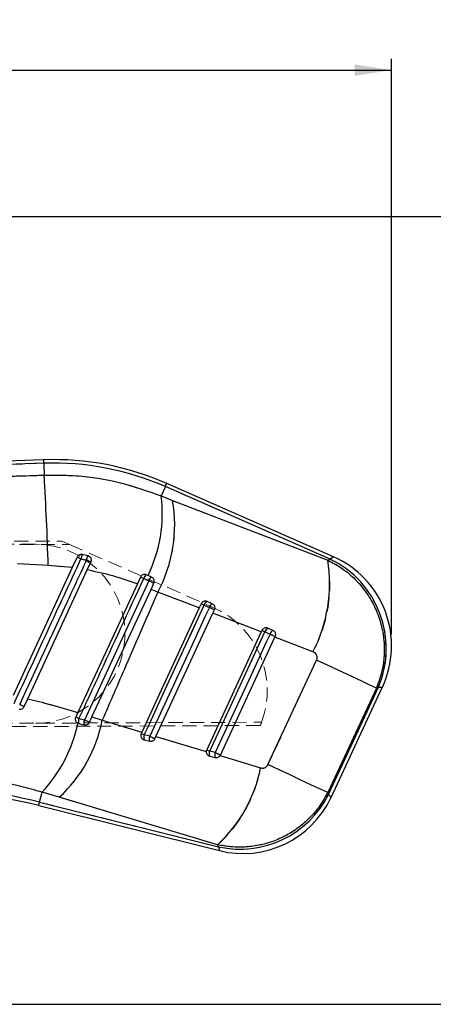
# Model space of a CAD drawing. Header units: millimetres. Extents: x 34 to 407, y 41 to 288.
# Tile 15 of 20: x 239 to 276, y 200 to 288. Entities that reach past the tile are written whole.
import ezdxf

# ---------------------------------------------------------------- set-up
doc = ezdxf.new("R2010")
doc.units = ezdxf.units.MM
doc.linetypes.add('HIDDEN', pattern=[1.905, 1.27, -0.635])
doc.layers.add('FORMATO', color=179, linetype='Continuous')
doc.styles.add('SLDTEXTSTYLE0', font='TXT', dxfattribs={"width": 0.75})
doc.dimstyles.new('SLDDIMSTYLE0', dxfattribs={"dimtxt": 3.5, "dimasz": 3.302, "dimexe": 0, "dimexo": 0.0625, "dimgap": 0.875, "dimtad": 1, "dimdec": 1, "dimlfac": 0.5, "dimrnd": 1e-09, "dimzin": 12, "dimdsep": 46, "dimtxsty": 'SLDTEXTSTYLE0', "dimsah": 1, "dimcen": 0.09, "dimadec": 0, "dimazin": 3, "dimtfac": 1, "dimtdec": 1, "dimtofl": 0, "dimtmove": 0, "dimatfit": 3, "dimfxl": 0, "dimfrac": 2, "dimtolj": 1, "dimtzin": 12, "dimarcsym": 0})

# ---------------------------------------------------------------- blocks, each defined once
blk = doc.blocks.new('_D_2')
at = {"layer": 'FORMATO'}
for p, q in [((48.428, 256.777), (48.428, 284.398)), ((271.887, 232.931), (271.887, 284.398)), ((48.428, 283.398), (271.887, 283.398))]:
    blk.add_line(p, q, dxfattribs=at)
for points in [[(48.428, 283.398), (51.73, 282.89), (51.73, 283.906)], [(271.887, 283.398), (268.585, 283.906), (268.585, 282.89)]]:
    blk.add_solid(points, dxfattribs=at)
at = {"layer": 'FORMATO', "insert": (143.452, 287.909), "char_height": 3.5, "attachment_point": 1, "style": 'SLDTEXTSTYLE0'}
blk.add_mtext('111,7', dxfattribs=at)
blk = doc.blocks.new('_D_3')
at = {"layer": 'FORMATO'}
for p, q in [((150.814, 270.299), (282.887, 270.299)), ((281.887, 270.299), (281.887, 199.879)), ((171.561, 199.879), (282.887, 199.879))]:
    blk.add_line(p, q, dxfattribs=at)
for points in [[(281.887, 270.299), (281.379, 266.997), (282.395, 266.997)], [(281.887, 199.879), (282.395, 203.181), (281.379, 203.181)]]:
    blk.add_solid(points, dxfattribs=at)
at = {"layer": 'FORMATO', "insert": (277.375, 228.721), "char_height": 3.5, "attachment_point": 1, "rotation": 90, "style": 'SLDTEXTSTYLE0'}
blk.add_mtext('35,2', dxfattribs=at)

msp = doc.modelspace()

# ---------------------------------------------------------------- linework, layer by layer
at = {"color": 7, "linetype": 'Continuous', "lineweight": 25}
for p, q in [((240.7566, 248.5625), (193.1775, 246.9016)), ((240.7675, 248.2503), (193.4203, 246.5975)), ((240.7675, 248.2503), (240.8044, 247.1919)), ((251.6471, 246.1627), (251.2793, 245.3258)), ((266.3937, 239.682), (251.6471, 246.1627)), ((266.6881, 239.8938), (251.7727, 246.4486)), ((251.2793, 245.3258), (252.2864, 244.9349)), ((252.2864, 244.9349), (266.1701, 239.5978)), ((243.7506, 239.8537), (243.3212, 238.9259)), ((244.6961, 239.9885), (244.1935, 240.0823)), ((266.1701, 239.5978), (266.3937, 239.682)), ((243.3212, 238.9259), (238.0317, 227.4984)), ((241.1664, 239.117), (238.4282, 239.2499)), ((239.3351, 227.2016), (244.6626, 238.7114)), ((243.3212, 238.9259), (241.1664, 239.117)), ((244.6626, 238.7114), (244.9901, 239.4189)), ((249.4261, 238.0799), (249.1395, 237.461)), ((250.0937, 238.2212), (249.9579, 238.281)), ((250.4156, 238.0798), (250.0937, 238.2212)), ((249.1395, 237.461), (243.8184, 225.9701)), ((245.0786, 225.5694), (250.3626, 236.98)), ((250.3626, 236.98), (250.6207, 237.5375)), ((250.9755, 236.7375), (250.3626, 236.98)), ((254.68, 235.3125), (250.9755, 236.7375)), ((254.68, 235.3125), (249.5389, 224.2103)), ((254.8564, 235.6934), (254.68, 235.3125)), ((255.1296, 235.5667), (255.5873, 235.3655)), ((255.846, 235.6933), (255.3882, 235.8945)), ((255.9072, 234.8404), (256.051, 235.151)), ((250.8083, 223.8295), (255.9072, 234.8404)), ((260.2271, 233.178), (255.9072, 234.8404)), ((260.2868, 233.3069), (260.2271, 233.178)), ((261.2763, 233.3068), (260.8185, 233.508)), ((260.2271, 233.178), (255.3427, 222.6303)), ((256.5734, 222.166), (261.4541, 232.7057)), ((260.56, 233.1803), (261.0178, 232.9791)), ((261.4541, 232.7057), (261.4814, 232.7646)), ((264.8547, 231.3962), (261.4541, 232.7057)), ((260.8296, 221.3056), (265.1799, 230.6485)), ((270.5255, 228.1501), (266.1687, 218.8102)), ((266.2466, 218.6469), (270.7106, 228.2198)), ((266.4669, 218.3803), (271.0716, 228.2548)), ((270.7106, 228.2198), (270.5255, 228.1501)), ((239.0082, 226.4955), (239.3351, 227.2016)), ((243.8184, 225.9701), (243.6248, 225.5521)), ((244.8555, 225.0877), (245.0786, 225.5694)), ((245.0786, 225.5694), (245.9991, 225.272)), ((243.8284, 225.0104), (243.895, 224.9875)), ((243.895, 224.9875), (244.3889, 224.8644)), ((245.9991, 225.272), (249.5389, 224.2103)), ((249.5389, 224.2103), (249.4837, 224.0912)), ((250.2506, 223.8414), (249.7567, 223.9645)), ((250.7145, 223.6268), (250.8083, 223.8295)), ((250.8083, 223.8295), (255.3056, 222.4799)), ((249.7539, 223.5267), (250.2478, 223.4035)), ((255.6129, 222.0658), (256.1068, 221.9426)), ((256.1096, 222.3806), (255.6157, 222.5038)), ((256.5412, 222.109), (256.5734, 222.166)), ((256.5412, 222.109), (260.1635, 221.021)), ((240.3967, 217.9487), (240.6197, 218.8429)), ((242.1558, 218.3905), (240.6197, 218.8429)), ((256.3203, 214.1458), (242.1558, 218.3905)), ((266.1687, 218.8102), (266.2466, 218.6469)), ((240.3211, 217.6457), (256.4795, 213.6167)), ((240.3967, 217.9487), (256.411, 213.9557)), ((256.411, 213.9557), (256.3203, 214.1458))]:
    msp.add_line(p, q, dxfattribs=at)
at = {"color": 7, "linetype": 'HIDDEN', "lineweight": 18}
for p, q in [((240.7675, 248.2503), (193.4203, 246.5975)), ((240.7675, 248.2503), (240.8044, 247.1919)), ((251.6471, 246.1627), (251.2793, 245.3258)), ((266.3937, 239.682), (251.6471, 246.1627)), ((252.2864, 244.9349), (251.2793, 245.3258)), ((266.1701, 239.5978), (252.2864, 244.9349)), ((188.5986, 241.5173), (242.3947, 241.2825)), ((189.066, 241.2042), (243.0746, 240.9849)), ((242.3947, 241.2825), (243.0746, 240.9849)), ((240.0224, 241.0057), (190.0224, 241.0063)), ((243.0746, 240.9849), (255.905, 235.369)), ((244.5905, 239.6053), (244.0924, 239.6971)), ((266.1701, 239.5978), (266.3937, 239.682)), ((238.4282, 239.2499), (241.1664, 239.117)), ((241.1664, 239.117), (243.3212, 238.9259)), ((250.1675, 237.7473), (249.7142, 237.9465)), ((250.3626, 236.98), (250.9755, 236.7375)), ((250.9755, 236.7375), (254.68, 235.3125)), ((255.5873, 235.3655), (255.1296, 235.5667)), ((255.9072, 234.8404), (260.2271, 233.178)), ((261.0178, 232.9791), (260.56, 233.1803)), ((261.4541, 232.7057), (264.8547, 231.3962)), ((265.1799, 230.6485), (260.8296, 221.3056)), ((266.1687, 218.8102), (270.5255, 228.1501)), ((266.2466, 218.6469), (270.7106, 228.2198)), ((270.7106, 228.2198), (270.5255, 228.1501)), ((243.8184, 225.9701), (239.3351, 227.2016)), ((243.9159, 225.4175), (244.4052, 225.2964)), ((245.077, 225.566), (244.8555, 225.0877)), ((245.9991, 225.272), (245.0786, 225.5694)), ((260.144, 224.8058), (188.5984, 224.4953)), ((189.0658, 224.8084), (260.2584, 225.0957)), ((189.0658, 225.0063), (240.0222, 225.0057)), ((249.5389, 224.2103), (245.9991, 225.272)), ((249.7567, 223.9645), (250.2506, 223.8414)), ((255.3056, 222.4799), (250.8083, 223.8295)), ((255.6157, 222.5038), (256.1096, 222.3806)), ((260.1635, 221.021), (256.5412, 222.109)), ((240.3967, 217.9487), (240.6197, 218.8429)), ((240.6197, 218.8429), (242.1558, 218.3905)), ((242.1558, 218.3905), (256.3203, 214.1458)), ((266.1687, 218.8102), (266.2466, 218.6469)), ((240.3967, 217.9487), (256.411, 213.9557)), ((256.411, 213.9557), (256.3203, 214.1458)), ((256.4795, 213.6167), (256.411, 213.9557))]:
    msp.add_line(p, q, dxfattribs=at)
at = {"color": 8, "linetype": 'Continuous', "lineweight": 25}
msp.add_line((256.411, 213.9557), (256.4795, 213.6167), dxfattribs=at)
at = {"color": 8, "linetype": 'Continuous', "lineweight": 25, "flags": 128}
for points in [[(240.7675, 248.2503), (240.7627, 248.3867), (240.7593, 248.4843), (240.7573, 248.5429), (240.7566, 248.5625)], [(251.6471, 246.1627), (251.702, 246.2876), (251.7413, 246.377), (251.7649, 246.4307), (251.7727, 246.4486)], [(266.6881, 239.8938), (266.6143, 239.8407), (266.3937, 239.682)], [(270.7106, 228.2198), (270.9812, 228.246), (271.0716, 228.2548), (271.0716, 228.2548)], [(266.4669, 218.3803), (266.4117, 218.4471), (266.2466, 218.6469)], [(240.3211, 217.6457), (240.3259, 217.6646), (240.3401, 217.7216), (240.3637, 217.8163), (240.3967, 217.9487)]]:
    msp.add_lwpolyline(points, dxfattribs=at)
at = {"color": 7, "linetype": 'HIDDEN', "lineweight": 18, "flags": 128}
for points in [[(240.7566, 248.5625), (240.7573, 248.5429), (240.7593, 248.4843), (240.7627, 248.3867), (240.7675, 248.2503)], [(251.7727, 246.4486), (251.7649, 246.4307), (251.7413, 246.377), (251.702, 246.2876), (251.6471, 246.1627)], [(266.3937, 239.682), (266.6143, 239.8407), (266.6881, 239.8938), (266.6881, 239.8938)], [(250.6207, 237.5375), (250.6114, 237.5418), (250.5839, 237.5545), (250.5396, 237.575), (250.4808, 237.6022), (250.4105, 237.6348), (250.3321, 237.6711), (250.2497, 237.7092), (250.1675, 237.7473)], [(255.1296, 235.5667), (254.7883, 234.8298), (253.4235, 231.8825), (249.7567, 223.9645)], [(250.2506, 223.8414), (250.5919, 224.5782), (251.9567, 227.5255), (255.5873, 235.3655)], [(260.56, 233.1803), (260.2187, 232.4435), (258.8539, 229.4962), (255.6157, 222.5038)], [(256.1096, 222.3806), (256.4508, 223.1175), (257.8157, 226.0648), (261.0178, 232.9791)], [(265.1799, 230.6485), (266.1662, 230.1882), (267.0943, 229.7548), (267.9458, 229.3571), (268.7034, 229.0031), (269.352, 228.6999), (269.8785, 228.4536), (270.2723, 228.2691), (270.5255, 228.1501)], [(271.0716, 228.2548), (270.9812, 228.246), (270.7106, 228.2198)], [(243.895, 224.9875), (243.8114, 225.0185), (243.7587, 225.0501)], [(244.8555, 225.0877), (244.8463, 225.092), (244.8191, 225.1047), (244.7752, 225.125), (244.7169, 225.152), (244.647, 225.1844), (244.5692, 225.2204), (244.4872, 225.2584), (244.4052, 225.2964)], [(255.3057, 222.4388), (255.3051, 222.4571), (255.3137, 222.5428)], [(260.8296, 221.3056), (261.8148, 220.8458), (262.7418, 220.413), (263.5922, 220.0158), (264.3489, 219.6622), (264.9966, 219.3594), (265.5224, 219.1133), (265.9157, 218.929), (266.1687, 218.8102)], [(266.2466, 218.6469), (266.4117, 218.4471), (266.4669, 218.3803), (266.4669, 218.3803)], [(240.3967, 217.9487), (240.3637, 217.8163), (240.3401, 217.7216), (240.3259, 217.6646), (240.3211, 217.6457)]]:
    msp.add_lwpolyline(points, dxfattribs=at)
at = {"color": 7, "linetype": 'Continuous', "lineweight": 25, "flags": 128}
for points in [[(250.1675, 237.7473), (249.8264, 237.0104), (248.4622, 234.0628), (244.4052, 225.2964)], [(250.1675, 237.7473), (250.2497, 237.7092), (250.3321, 237.6711), (250.4105, 237.6348), (250.4808, 237.6022), (250.5396, 237.575), (250.5839, 237.5545), (250.6114, 237.5418), (250.6207, 237.5375)], [(249.7567, 223.9645), (250.098, 224.7014), (251.4628, 227.6487), (255.1296, 235.5667)], [(255.5873, 235.3655), (255.2461, 234.6287), (253.8813, 231.6814), (250.2506, 223.8414)], [(255.6157, 222.5038), (255.9569, 223.2406), (257.3218, 226.1879), (260.56, 233.1803)], [(261.0178, 232.9791), (260.6765, 232.2423), (259.3116, 229.295), (256.1096, 222.3806)], [(270.5255, 228.1501), (270.2723, 228.2691), (269.8785, 228.4536), (269.352, 228.6999), (268.7034, 229.0031), (267.9458, 229.3571), (267.0943, 229.7548), (266.1662, 230.1882), (265.1799, 230.6485)], [(244.8555, 225.0877), (244.8463, 225.092), (244.8191, 225.1047), (244.7752, 225.125), (244.7169, 225.152), (244.647, 225.1844), (244.5692, 225.2204), (244.4872, 225.2584), (244.4052, 225.2964)], [(266.1687, 218.8102), (265.9157, 218.929), (265.5224, 219.1133), (264.9966, 219.3594), (264.3489, 219.6622), (263.5922, 220.0158), (262.7418, 220.413), (261.8148, 220.8458), (260.8296, 221.3056)]]:
    msp.add_lwpolyline(points, dxfattribs=at)
at = {"color": 7, "linetype": 'Continuous', "lineweight": 25}
for centre, radius, start, end in [((241.6356, 223.3819), 25.1959, 66.275998, 91.999301), ((241.6356, 223.3819), 24.8836, 66.275998, 91.999301), ((-48.1017, 230.1945), 289.4058, 1.766739, 3.367037), ((238.7178, 243.7707), 12.6574, 333.995674, 7.05694), ((239.797, 242.7287), 12.6828, 331.810387, 10.01748), ((233.3058, 216.6063), 25.486, 64.960883, 65.806179), ((245.5009, 239.5333), 1.4179, 157.221074, 173.366439), ((245.8019, 239.4776), 1.2181, 155.199539, 173.980913), ((230.4757, 208.8314), 33.8565, 64.614618, 65.360836), ((253.0732, 237.4921), 13.2651, 332.642325, 9.133714), ((262.5338, 231.6842), 8.8805, 337.038598, 64.236663), ((263.1886, 231.9308), 8.698, 334.946795, 66.323388), ((123.0714, -35.3947), 301.2538, 65.141045, 65.201427), ((250.2374, 237.8214), 0.5379, 121.307137, 166.543294), ((250.6714, 237.63), 0.5174, 119.62317, 166.893057), ((303.5623, 340.3007), 115.3904, 245.032966, 245.182479), ((255.5971, 235.4638), 0.4787, 115.873205, 167.586336), ((256.0548, 235.2626), 0.4786, 115.868507, 167.591373), ((358.2584, 456.7306), 244.0161, 245.117726, 245.237684), ((350.6048, 427.7702), 214.4139, 245.087598, 245.16807), ((261.0274, 233.0774), 0.4787, 115.878797, 167.584134), ((261.4852, 232.8762), 0.4787, 115.880547, 167.583061), ((458.625, 659.342), 469.9297, 245.133602, 245.195887), ((226.8314, 200.9543), 28.2954, 64.510327, 65.396611), ((188.4068, 105.71), 131.9514, 65.122607, 65.261837), ((244.4532, 225.176), 0.5891, 155.789423, 198.653628), ((231.052, 227.7391), 13.0645, 317.082916, 347.944674), ((233.5581, 227.7062), 12.6768, 312.70469, 348.929306), ((244.9193, 225.0607), 0.5655, 155.368227, 200.309391), ((297.1182, 326.3879), 112.8435, 245.030959, 245.183764), ((250.217, 223.7427), 0.5109, 154.261038, 205.007786), ((250.7109, 223.6195), 0.511, 154.264109, 205.004727), ((351.1439, 441.3607), 239.7793, 245.116428, 245.238547), ((347.2231, 420.4705), 218.1347, 245.089031, 245.168067), ((256.076, 222.2818), 0.511, 154.257737, 205.009323), ((256.57, 222.1587), 0.5111, 154.260808, 205.006265), ((447.7274, 635.8278), 455.6928, 245.133985, 245.198248), ((247.7402, 223.4539), 12.6593, 312.669604, 348.91993), ((228.4822, 170.1648), 49.2469, 75.999301, 89.999301), ((228.4822, 170.1648), 48.9346, 75.999301, 89.999301), ((258.3183, 222.6132), 8.8651, 257.575907, 333.422707), ((258.5839, 222.0563), 8.698, 255.983929, 335.026134)]:
    msp.add_arc(centre, radius, start, end, dxfattribs=at)
at = {"color": 7, "linetype": 'HIDDEN', "lineweight": 18}
for centre, radius, start, end in [((241.6356, 223.3819), 24.8836, 66.275998, 91.999301), ((-48.1017, 230.1945), 289.4058, 1.766739, 3.367037), ((238.7178, 243.7707), 12.6574, 333.995674, 7.05694), ((239.797, 242.7287), 12.6828, 331.810387, 10.01748), ((240.0223, 233.0057), 8, 269.999301, 89.999301), ((233.3058, 216.6063), 25.486, 64.960883, 65.806179), ((245.5009, 239.5333), 1.4179, 157.221074, 173.366439), ((245.8019, 239.4776), 1.2181, 155.199539, 173.980913), ((230.4757, 208.8314), 33.8565, 64.614618, 65.360836), ((253.6596, 237.398), 12.7024, 331.803521, 9.972518), ((262.5338, 231.6842), 8.8805, 337.038598, 64.236663), ((123.0714, -35.3947), 301.2538, 65.141045, 65.201427), ((250.2374, 237.8214), 0.5379, 121.307137, 166.543294), ((250.6714, 237.63), 0.5174, 119.62317, 166.893057), ((303.5623, 340.3007), 115.3904, 245.032966, 245.182479), ((255.5971, 235.4638), 0.4787, 115.873205, 167.586336), ((256.0548, 235.2626), 0.4786, 115.868507, 167.591373), ((358.2584, 456.7306), 244.0161, 245.117726, 245.237684), ((252.649, 227.9302), 8.1202, 339.569784, 66.360756), ((350.6048, 427.7702), 214.4139, 245.087598, 245.16807), ((261.0274, 233.0774), 0.4787, 115.878797, 167.584134), ((261.4852, 232.8762), 0.4787, 115.880547, 167.583061), ((458.625, 659.342), 469.9297, 245.133602, 245.195887), ((226.8314, 200.9543), 28.2954, 64.510327, 65.396611), ((188.4068, 105.71), 131.9514, 65.122607, 65.261837), ((244.4532, 225.176), 0.5891, 155.789423, 198.653628), ((231.052, 227.7391), 13.0645, 317.082916, 347.944674), ((233.5581, 227.7062), 12.6768, 312.70469, 348.929306), ((244.9193, 225.0607), 0.5655, 155.368227, 200.309391), ((252.649, 227.9302), 8.1202, 337.370795, 339.569784), ((297.1182, 326.3879), 112.8435, 245.030959, 245.183764), ((250.217, 223.7427), 0.5109, 154.261038, 205.007786), ((250.7109, 223.6195), 0.511, 154.264109, 205.004727), ((351.1439, 441.3607), 239.7793, 245.116428, 245.238547), ((347.2231, 420.4705), 218.1347, 245.089031, 245.168067), ((256.076, 222.2818), 0.511, 154.257737, 205.009323), ((256.57, 222.1587), 0.5111, 154.260808, 205.006265), ((447.7274, 635.8278), 455.6928, 245.133985, 245.198248), ((256.205, 222.3366), 0.406, 313.507868, 335.152378), ((248.2355, 223.177), 12.1214, 311.83523, 349.754304), ((228.4822, 170.1648), 49.2469, 75.999301, 89.999301), ((258.3183, 222.6132), 8.8651, 257.575907, 333.422707)]:
    msp.add_arc(centre, radius, start, end, dxfattribs=at)
at = {"color": 7, "linetype": 'Continuous', "lineweight": 25}
for points, knots in [([(235.5455, 247.0611), (236.4177, 247.075), (238.166, 247.1029), (239.9236, 247.1622), (240.8044, 247.1919)], [0, 0, 0, 0, 0.4988332, 1, 1, 1, 1]), ([(240.8044, 247.1919), (241.7698, 247.1924), (244.0273, 247.1938), (247.5896, 246.6364), (250.0385, 245.7665), (251.2793, 245.3258)], [0, 0, 0, 0, 0.2692904, 0.629764, 1, 1, 1, 1]), ([(238.1178, 226.7816), (239.0996, 228.904), (241.0911, 233.2092), (243.0827, 237.5143), (244.0924, 239.6971)], [0, 0, 0, 0, 0.4929881, 1, 1, 1, 1]), ([(244.5905, 239.6053), (244.4768, 239.3596), (243.9086, 238.1314), (241.9157, 233.8232), (240.0364, 229.7607), (238.6117, 226.6808)], [0, 0, 0, 0, 0.0570203, 0.2851025, 1, 1, 1, 1]), ([(244.1935, 240.0823), (244.1477, 240.0863), (244.0562, 240.0942), (243.9246, 240.0474), (243.8157, 239.9665), (243.7717, 239.8902), (243.7506, 239.8537)], [0, 0, 0, 0, 0.2546129, 0.5091633, 0.7654834, 1, 1, 1, 1]), ([(244.0924, 239.6971), (244.2192, 239.6737), (244.3853, 239.6431), (244.5512, 239.6125), (244.5905, 239.6053)], [0, 0, 0, 0, 0.7633836, 1, 1, 1, 1]), ([(244.9901, 239.4189), (245.0052, 239.4622), (245.0354, 239.549), (245.0228, 239.6889), (244.9679, 239.8162), (244.8733, 239.9174), (244.7755, 239.9703), (244.7139, 239.9844), (244.6961, 239.9885)], [0, 0, 0, 0, 0.1859577, 0.3719251, 0.5573771, 0.7418708, 0.9256227, 1, 1, 1, 1]), ([(266.1701, 239.5978), (266.6141, 239.3605), (267.502, 238.8861), (268.6785, 237.8815), (269.6842, 236.6786), (270.46, 235.3204), (270.974, 233.8782), (271.2322, 232.4461), (271.2477, 231.0419), (271.0591, 229.5963), (270.7144, 228.6621), (270.5255, 228.1501)], [0, 0, 0, 0, 0.11198569, 0.22397171, 0.34080751, 0.45764333, 0.56767645, 0.67770875, 0.77801446, 0.87832038, 1, 1, 1, 1]), ([(249.1395, 237.461), (248.4159, 237.7152), (246.9609, 238.2261), (245.4314, 238.5491), (244.6626, 238.7114)], [0, 0, 0, 0, 0.4973212, 1, 1, 1, 1]), ([(243.9159, 225.4175), (244.0295, 225.6632), (244.5979, 226.8914), (246.5307, 231.0677), (248.3498, 234.9984), (249.7142, 237.9465)], [0, 0, 0, 0, 0.0588165, 0.294082, 1, 1, 1, 1]), ([(249.9579, 238.281), (249.913, 238.2955), (249.8233, 238.3245), (249.6804, 238.307), (249.5526, 238.2453), (249.4685, 238.1607), (249.4363, 238.0994), (249.4261, 238.0799)], [0, 0, 0, 0, 0.224584, 0.4490952, 0.6747535, 0.8966043, 1, 1, 1, 1]), ([(249.7142, 237.9465), (249.8202, 237.9), (249.9715, 237.8335), (250.1223, 237.7672), (250.1675, 237.7473)], [0, 0, 0, 0, 0.7010065, 1, 1, 1, 1]), ([(250.6207, 237.5375), (250.6356, 237.5798), (250.6653, 237.6645), (250.6546, 237.8016), (250.6031, 237.9262), (250.5194, 238.024), (250.4482, 238.0623), (250.4156, 238.0798)], [0, 0, 0, 0, 0.2062317, 0.4124971, 0.6181988, 0.825733, 1, 1, 1, 1]), ([(250.9755, 236.7375), (250.022, 234.5448), (248.3605, 230.7241), (246.7046, 226.901), (245.9991, 225.272)], [0, 0, 0, 0, 0.5738985, 1, 1, 1, 1]), ([(255.3882, 235.8945), (255.3429, 235.9091), (255.2524, 235.9383), (255.1082, 235.92), (254.98, 235.8568), (254.8973, 235.7719), (254.866, 235.7118), (254.8564, 235.6934)], [0, 0, 0, 0, 0.2278796, 0.4557464, 0.6831466, 0.903342, 1, 1, 1, 1]), ([(256.051, 235.151), (256.0659, 235.1933), (256.0956, 235.278), (256.085, 235.4147), (256.0338, 235.5392), (255.9502, 235.6372), (255.8786, 235.6757), (255.846, 235.6933)], [0, 0, 0, 0, 0.2049969, 0.4099961, 0.6155254, 0.8243604, 1, 1, 1, 1]), ([(260.8185, 233.508), (260.7734, 233.5226), (260.6832, 233.5518), (260.5391, 233.5337), (260.4113, 233.4709), (260.3282, 233.3862), (260.2967, 233.326), (260.2868, 233.3069)], [0, 0, 0, 0, 0.227916, 0.455876, 0.6817803, 0.8994898, 1, 1, 1, 1]), ([(261.4814, 232.7646), (261.4963, 232.807), (261.526, 232.892), (261.5152, 233.0289), (261.4635, 233.1538), (261.3797, 233.2514), (261.3083, 233.2897), (261.2763, 233.3068)], [0, 0, 0, 0, 0.20522381, 0.4103992, 0.61711083, 0.82802184, 1, 1, 1, 1]), ([(265.1799, 230.6485), (265.1936, 230.6829), (265.2294, 230.7734), (265.2381, 230.9409), (265.1787, 231.1325), (265.0461, 231.3008), (264.9184, 231.3644), (264.8547, 231.3962)], [0, 0, 0, 0, 0.1189878, 0.3129319, 0.5281442, 0.7645322, 1, 1, 1, 1]), ([(239.3351, 227.2016), (240.0168, 227.0336), (241.5316, 226.6603), (243.007, 226.215), (243.8184, 225.9701)], [0, 0, 0, 0, 0.4500271, 1, 1, 1, 1]), ([(238.5578, 226.2684), (238.6029, 226.2635), (238.6931, 226.2538), (238.8245, 226.2969), (238.9384, 226.3767), (238.9848, 226.4556), (239.0082, 226.4955)], [0, 0, 0, 0, 0.2486959, 0.4974208, 0.7458451, 1, 1, 1, 1]), ([(243.6248, 225.5521), (243.6099, 225.5094), (243.58, 225.4241), (243.5911, 225.2872), (243.6433, 225.1614), (243.7272, 225.0648), (243.7982, 225.0266), (243.8284, 225.0104)], [0, 0, 0, 0, 0.205845, 0.4115108, 0.6219507, 0.8394732, 1, 1, 1, 1]), ([(244.4052, 225.2964), (244.3282, 225.3154), (244.1653, 225.3558), (244.002, 225.3962), (243.9159, 225.4175)], [0, 0, 0, 0, 0.4723897, 1, 1, 1, 1]), ([(244.3889, 224.8644), (244.434, 224.8577), (244.5241, 224.8443), (244.6593, 224.8825), (244.7732, 224.9597), (244.8316, 225.0377), (244.8531, 225.0827), (244.8555, 225.0877)], [0, 0, 0, 0, 0.2459137, 0.4920605, 0.7330897, 0.9703195, 1, 1, 1, 1]), ([(249.4837, 224.0912), (249.469, 224.0493), (249.4396, 223.9656), (249.4493, 223.8312), (249.4985, 223.7062), (249.5887, 223.6016), (249.6823, 223.5469), (249.7408, 223.5304), (249.7539, 223.5267)], [0, 0, 0, 0, 0.18100952, 0.36185255, 0.54718096, 0.74128447, 0.94206898, 1, 1, 1, 1]), ([(250.2478, 223.4035), (250.2934, 223.3968), (250.3846, 223.3832), (250.5204, 223.4229), (250.6406, 223.5029), (250.6894, 223.5848), (250.7145, 223.6268)], [0, 0, 0, 0, 0.2496157, 0.4994935, 0.7430396, 1, 1, 1, 1]), ([(255.3427, 222.6303), (255.3273, 222.5882), (255.3094, 222.539), (255.3061, 222.4874), (255.3056, 222.4799)], [0, 0, 0, 0, 0.8546019, 1, 1, 1, 1]), ([(255.3056, 222.4799), (255.3078, 222.4344), (255.3122, 222.3435), (255.3745, 222.221), (255.4734, 222.1172), (255.5646, 222.0836), (255.6129, 222.0658)], [0, 0, 0, 0, 0.2387369, 0.477157, 0.7234726, 1, 1, 1, 1]), ([(256.1068, 221.9426), (256.1527, 221.9359), (256.2447, 221.9223), (256.3815, 221.9628), (256.4818, 222.0311), (256.5256, 222.0885), (256.5412, 222.109)], [0, 0, 0, 0, 0.2839785, 0.5682125, 0.8459825, 1, 1, 1, 1]), ([(260.1635, 221.021), (260.1909, 221.014), (260.2766, 220.992), (260.4256, 220.9927), (260.5949, 221.0477), (260.7402, 221.1527), (260.7998, 221.2547), (260.8296, 221.3056)], [0, 0, 0, 0, 0.10933059, 0.34232819, 0.56183546, 0.78091454, 1, 1, 1, 1]), ([(240.6197, 218.8429), (239.9892, 219.0188), (238.7209, 219.3727), (236.7452, 219.7796), (234.7097, 220.0906), (232.6314, 220.2962), (231.2364, 220.337), (230.5388, 220.3575)], [0, 0, 0, 0, 0.19514041, 0.39254316, 0.58995929, 0.79496483, 1, 1, 1, 1]), ([(266.1687, 218.8102), (265.9571, 218.4266), (265.5339, 217.6595), (264.6877, 216.6417), (263.7068, 215.7551), (262.6085, 215.0274), (261.4212, 214.4754), (260.1626, 214.0975), (258.8511, 213.9153), (257.5516, 213.9163), (256.7183, 214.0716), (256.3203, 214.1458)], [0, 0, 0, 0, 0.11234318, 0.22468645, 0.33697057, 0.44925534, 0.55946161, 0.66966764, 0.78302227, 0.89637756, 1, 1, 1, 1])]:
    msp.add_open_spline(points, degree=3, knots=knots, dxfattribs=at)
at = {"color": 7, "linetype": 'HIDDEN', "lineweight": 18}
for points, knots in [([(240.8044, 247.1919), (239.9277, 247.1623), (238.1701, 247.103), (236.4217, 247.0751), (235.5455, 247.0611)], [0, 0, 0, 0, 0.49884886, 1, 1, 1, 1]), ([(251.2793, 245.3258), (250.0724, 245.7609), (248.2453, 246.4196), (245.6763, 246.9148), (243.4016, 247.2017), (241.7707, 247.1955), (240.8044, 247.1919)], [0, 0, 0, 0, 0.3603911, 0.545593, 0.7307948, 1, 1, 1, 1]), ([(244.0924, 239.6971), (243.9788, 239.4515), (243.4106, 238.2232), (241.419, 233.918), (239.5412, 229.8585), (238.1178, 226.7816)], [0, 0, 0, 0, 0.0570603, 0.2853005, 1, 1, 1, 1]), ([(238.6117, 226.6808), (238.7254, 226.9264), (239.2935, 228.1547), (241.2864, 232.4629), (243.1657, 236.5254), (244.5905, 239.6053)], [0, 0, 0, 0, 0.0570207, 0.2851026, 1, 1, 1, 1]), ([(270.5255, 228.1501), (270.7144, 228.6621), (271.0591, 229.5963), (271.2477, 231.0419), (271.2322, 232.4461), (270.974, 233.8782), (270.46, 235.3204), (269.6842, 236.6786), (268.6785, 237.8815), (267.502, 238.8861), (266.6141, 239.3605), (266.1701, 239.5978)], [0, 0, 0, 0, 0.1216796, 0.2219855, 0.3222913, 0.4323235, 0.5423567, 0.6591925, 0.7760283, 0.8880143, 1, 1, 1, 1]), ([(244.6626, 238.7114), (245.4232, 238.551), (246.9527, 238.2285), (248.4079, 237.7178), (249.1395, 237.461)], [0, 0, 0, 0, 0.49727038, 1, 1, 1, 1]), ([(249.7142, 237.9465), (249.6005, 237.7009), (249.0321, 236.4727), (247.0993, 232.2964), (245.2802, 228.3657), (243.9159, 225.4175)], [0, 0, 0, 0, 0.0588165, 0.2940821, 1, 1, 1, 1]), ([(244.4052, 225.2964), (244.5189, 225.542), (245.0873, 226.7702), (247.008, 230.9205), (248.8151, 234.8252), (250.1675, 237.7473)], [0, 0, 0, 0, 0.0591851, 0.2959248, 1, 1, 1, 1]), ([(250.9755, 236.7375), (250.022, 234.5448), (248.3605, 230.7241), (246.7046, 226.901), (245.9991, 225.272)], [0, 0, 0, 0, 0.5738985, 1, 1, 1, 1]), ([(264.8547, 231.3962), (264.9184, 231.3644), (265.0461, 231.3008), (265.1787, 231.1325), (265.2381, 230.9409), (265.2294, 230.7734), (265.1936, 230.6829), (265.1799, 230.6485)], [0, 0, 0, 0, 0.2354678, 0.4718558, 0.6870681, 0.8810122, 1, 1, 1, 1]), ([(260.8296, 221.3056), (260.7998, 221.2547), (260.7402, 221.1527), (260.5949, 221.0477), (260.4256, 220.9927), (260.2766, 220.992), (260.1909, 221.014), (260.1635, 221.021)], [0, 0, 0, 0, 0.21908546, 0.43816454, 0.65767181, 0.89066941, 1, 1, 1, 1]), ([(230.5388, 220.3575), (231.5378, 220.3218), (233.555, 220.2499), (236.2693, 219.8718), (238.6379, 219.3945), (239.9568, 219.0274), (240.6197, 218.8429)], [0, 0, 0, 0, 0.293186, 0.5919542, 0.7949193, 1, 1, 1, 1]), ([(256.3203, 214.1458), (256.7183, 214.0716), (257.5516, 213.9163), (258.8511, 213.9153), (260.1626, 214.0975), (261.4212, 214.4754), (262.6085, 215.0274), (263.7068, 215.7551), (264.6877, 216.6417), (265.5339, 217.6595), (265.9571, 218.4266), (266.1687, 218.8102)], [0, 0, 0, 0, 0.10362244, 0.21697773, 0.33033236, 0.44053839, 0.55074466, 0.66302943, 0.77531355, 0.88765682, 1, 1, 1, 1])]:
    msp.add_open_spline(points, degree=3, knots=knots, dxfattribs=at)

# ---------------------------------------------------------------- dimensions: what is measured, and where the dimension line sits
at = {"layer": 'FORMATO'}
dim = msp.add_linear_dim(base=(271.8866, 283.3977), p1=(48.4279, 255.7769), p2=(271.8866, 231.9308), dimstyle='SLDDIMSTYLE0', dxfattribs=at)
dim.commit()
dim.dimension.update_dxf_attribs({"geometry": '_D_2', "text_midpoint": (149.2711, 283.3977), "dimtype": 160})
dim = msp.add_linear_dim(base=(281.8868, 199.879), p1=(149.814, 270.2994), p2=(170.561, 199.879), angle=90, dimstyle='SLDDIMSTYLE0', dxfattribs=at)
dim.commit()
dim.dimension.update_dxf_attribs({"geometry": '_D_3', "text_midpoint": (281.8868, 233.247), "dimtype": 160})

doc.saveas('drawing.dxf')
